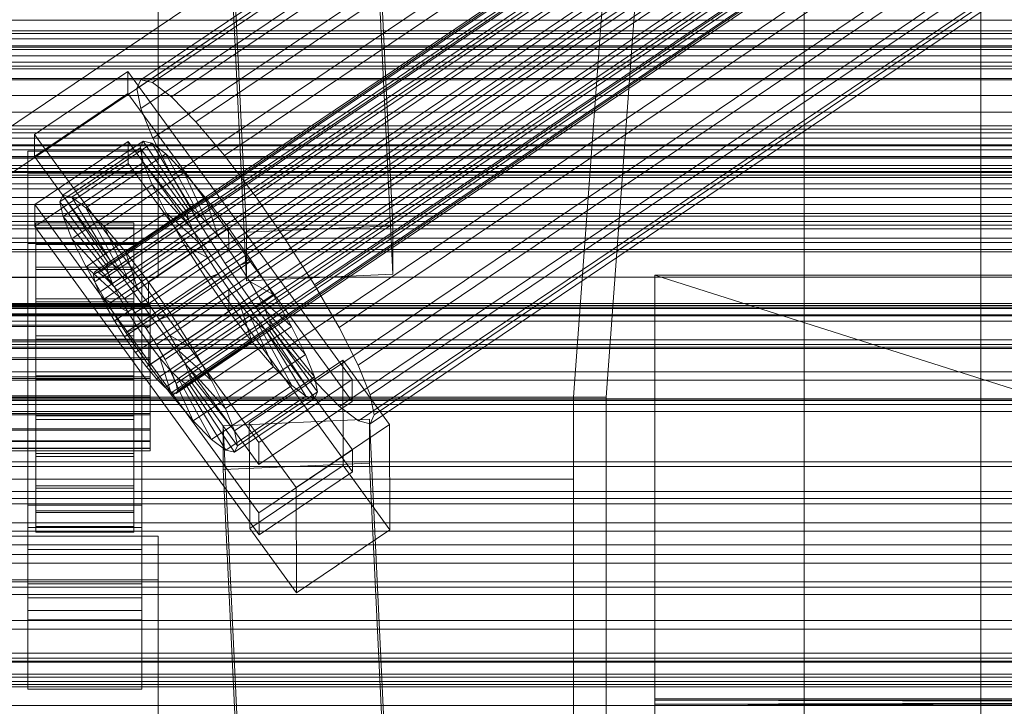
# Model space of a CAD drawing. Header units: millimetres. Extents: x -3490 to 61924, y -72580 to 6847.
# Tile 245 of 256: x 132 to 253, y -33803 to -33719. Entities that reach past the tile are written whole.
import ezdxf

# ---------------------------------------------------------------- set-up
doc = ezdxf.new("R2010")
doc.units = ezdxf.units.MM
for name, color, linetype, lineweight in [('COTAS_O', 1, 'Continuous', 0), ('COTAS_P', 1, 'Continuous', 0), ('frontal_briquetadora', 7, 'Continuous', 0), ('frontal_C01', 7, 'Continuous', 0), ('frontal_C02', 7, 'Continuous', 0), ('frontal_C03', 7, 'Continuous', 0), ('frontal_mezcladora', 7, 'Continuous', 0), ('frontal_secador', 7, 'Continuous', 0)]:
    doc.layers.add(name, color=color, linetype=linetype, lineweight=lineweight)
doc.dimstyles.new('R19_100', dxfattribs={"dimtxt": 250, "dimasz": 150, "dimexe": 150, "dimexo": 80, "dimgap": 100, "dimtad": 1, "dimtih": 1, "dimtoh": 1, "dimdsep": 46, "dimcen": 0.09, "dimadec": 0, "dimazin": 0, "dimtfac": 1, "dimtdec": 4, "dimtofl": 0, "dimtmove": 0, "dimatfit": 3, "dimfxl": 1, "dimtolj": 1, "dimtzin": 0, "dimarcsym": 0})

# ---------------------------------------------------------------- blocks, each defined once
blk = doc.blocks.new('DIM_R29_57')
at = {"layer": 'COTAS_O'}
for p, q in [((-1725, -33700), (-1575, -33655)), ((1725, -33700), (1575, -33655)), ((-1725, -34400), (-1725, -33700)), ((-1725, -33700), (1725, -33700)), ((-1725, -33700), (-1575, -33745)), ((1725, -33700), (1575, -33745)), ((1725, -34400), (1725, -33700))]:
    blk.add_line(p, q, dxfattribs=at)
blk.add_text('3450 O', height=250, dxfattribs=at).set_placement((0, -33600))
blk = doc.blocks.new('DIM_R29_58')
at = {"layer": 'COTAS_P'}
for p, q in [((-150, -32300), (550, -32300)), ((550, -32300), (505, -32450)), ((550, -34900), (550, -32300)), ((550, -32300), (595, -32450)), ((550, -34900), (505, -34750)), ((550, -34900), (595, -34750)), ((-150, -34900), (550, -34900))]:
    blk.add_line(p, q, dxfattribs=at)
blk.add_text('2600 P', height=250, rotation=90, dxfattribs=at).set_placement((450, -33600))

msp = doc.modelspace()

# ---------------------------------------------------------------- linework, layer by layer
at = {"layer": 'frontal_briquetadora'}
for p, q in [((207, -33670), (200, -33765)), ((204, -33765), (211, -33670)), ((210, -33820), (210, -33750)), ((210, -33750), (210, -33844.629)), ((210, -33750), (210, -33841.488)), ((210, -33750), (210, -33838.284)), ((210, -33750), (210, -33835.05)), ((210, -33750), (210, -33831.815)), ((210, -33750), (210, -33828.612)), ((210, -33750), (210, -33825.47)), ((210, -33750), (210, -33822.421)), ((210, -33750), (210, -33819.494)), ((210, -33750), (210, -33816.716)), ((210, -33750), (210, -33814.115)), ((210, -33750), (210, -33811.715)), ((210, -33750), (210, -33809.54)), ((210, -33750), (210, -33807.611)), ((210, -33750), (210, -33805.946)), ((210, -33750), (210, -33804.562)), ((210, -33750), (210, -33803.471)), ((210, -33750), (210, -33802.684)), ((210, -33750), (210, -33802.209)), ((210, -33750), (210, -33802.05)), ((430, -33820), (210, -33750)), ((210, -33750), (430, -33750)), ((200, -33765), (-160, -33765)), ((204, -33765), (200, -33765)), ((200, -33765), (200, -33920)), ((204, -33920), (204, -33765)), ((200, -33775.055), (-160, -33775.055)), ((200, -33775.055), (200, -33778.229)), ((200, -33777.753), (200, -33775.055)), ((200, -33781.33), (200, -33775.701)), ((200, -33775.701), (200, -33775.882)), ((200, -33775.882), (200, -33781.854)), ((200, -33786.061), (200, -33777.753)), ((200, -33778.229), (200, -33786.965)), ((200, -33792.217), (200, -33781.33)), ((200, -33781.854), (200, -33793.034)), ((200, -33799.164), (200, -33786.061)), ((200, -33786.965), (200, -33800.407)), ((200, -33807.297), (200, -33792.217)), ((200, -33793.034), (200, -33808.326)), ((200, -33815.779), (200, -33799.164)), ((200, -33800.407), (200, -33817.241)), ((210, -33802.05), (210, -33802.209)), ((430, -33802.05), (210, -33802.209)), ((430, -33802.05), (210, -33802.05)), ((430, -33802.209), (210, -33802.05)), ((210, -33802.209), (210, -33802.684)), ((430, -33802.209), (210, -33802.684)), ((430, -33802.209), (210, -33802.209)), ((430, -33802.684), (210, -33802.209)), ((210, -33802.684), (210, -33803.471)), ((430, -33802.684), (210, -33802.684)), ((430, -33803.471), (210, -33802.684))]:
    msp.add_line(p, q, dxfattribs=at)
at = {"layer": 'frontal_C01'}
for p, q in [((250, -35948.844), (250, -33373.251)), ((250, -33378.064), (250, -35953.656)), ((146.872, -33726.005), (331.181, -33601.67)), ((146.383, -33727.095), (330.692, -33602.76)), ((148.32, -33726.355), (332.629, -33602.02)), ((150.629, -33728.12), (334.938, -33603.785)), ((141.218, -33749.589), (355.017, -33605.361)), ((141.731, -33749.713), (355.53, -33605.485)), ((146.887, -33729.55), (331.197, -33605.215)), ((141.045, -33749.975), (354.844, -33605.747)), ((141.224, -33750.845), (355.022, -33606.617)), ((142.549, -33750.338), (356.348, -33606.11)), ((141.742, -33752.14), (355.541, -33607.911)), ((143.617, -33751.423), (357.415, -33607.194)), ((153.641, -33731.18), (337.95, -33606.845)), ((144.861, -33752.892), (358.659, -33608.664)), ((148.35, -33733.203), (332.659, -33608.868)), ((142.565, -33753.77), (356.363, -33609.542)), ((359.995, -33610.418), (146.196, -33754.647)), ((143.635, -33755.626), (357.434, -33611.397)), ((157.152, -33735.327), (341.461, -33610.992)), ((147.533, -33756.566), (361.332, -33612.338)), ((144.881, -33757.58), (358.68, -33613.352)), ((150.672, -33737.804), (334.981, -33613.47)), ((148.779, -33758.52), (362.578, -33614.292)), ((146.218, -33759.5), (360.017, -33615.271)), ((149.85, -33760.376), (363.648, -33616.148)), ((345.231, -33615.943), (160.922, -33740.278)), ((147.554, -33761.254), (361.352, -33617.026)), ((148.798, -33762.723), (362.596, -33618.495)), ((150.672, -33762.007), (364.471, -33617.778)), ((153.694, -33743.041), (338.003, -33618.707)), ((149.865, -33763.808), (363.664, -33619.579)), ((151.191, -33763.301), (364.989, -33619.073)), ((151.369, -33764.171), (365.168, -33619.942)), ((150.683, -33764.433), (364.482, -33620.205)), ((151.196, -33764.557), (364.995, -33620.329)), ((164.693, -33745.696), (349.002, -33621.361)), ((157.211, -33748.557), (341.52, -33624.222)), ((168.21, -33751.211), (352.519, -33626.876)), ((160.982, -33753.975), (345.291, -33629.64)), ((171.232, -33756.448), (355.541, -33632.113)), ((164.752, -33758.926), (349.061, -33634.591)), ((173.554, -33761.05), (357.863, -33636.715)), ((168.263, -33763.073), (352.572, -33638.738)), ((175.016, -33764.703), (359.326, -33640.368)), ((171.275, -33766.133), (355.584, -33641.798)), ((175.521, -33767.158), (359.83, -33642.823)), ((173.584, -33767.898), (357.893, -33643.563)), ((175.032, -33768.247), (359.341, -33643.913)), ((228.298, -33666.04), (130, -33732.352)), ((228.298, -33928.654), (228.298, -33666.04)), ((130, -33738.133), (228.298, -33671.821)), ((228.298, -33671.821), (228.298, -33934.434)), ((450, -33723.844), (-450, -33723.844)), ((133.809, -33732.72), (145.277, -33724.984)), ((145.277, -33724.984), (145.289, -33727.68)), ((145.277, -33724.984), (172.809, -33762.838)), ((146.383, -33727.095), (146.872, -33726.005)), ((146.872, -33726.005), (148.32, -33726.355)), ((148.32, -33726.355), (150.629, -33728.12)), ((145.289, -33727.68), (133.821, -33735.416)), ((172.821, -33765.534), (145.289, -33727.68)), ((146.887, -33729.55), (146.383, -33727.095)), ((150.629, -33728.12), (153.641, -33731.18)), ((148.35, -33733.203), (146.887, -33729.55)), ((153.641, -33731.18), (157.152, -33735.327)), ((133.821, -33735.416), (133.809, -33732.72)), ((161.341, -33770.574), (133.809, -33732.72)), ((133.847, -33741.348), (145.315, -33733.611)), ((137.313, -33740.169), (147.143, -33733.537)), ((145.315, -33733.611), (145.327, -33736.307)), ((145.315, -33733.611), (172.847, -33771.466)), ((147.143, -33733.537), (146.777, -33734.353)), ((148.226, -33733.799), (147.143, -33733.537)), ((147.143, -33733.537), (152.686, -33741.853)), ((150.672, -33737.804), (148.35, -33733.203)), ((-450, -33734.629), (450, -33734.629)), ((133, -33737.478), (133, -33734.782)), ((133, -33734.782), (147, -33734.782)), ((133, -33781.004), (133, -33734.782)), ((136.948, -33740.984), (146.777, -33734.353)), ((138.396, -33740.43), (148.226, -33733.799)), ((146.777, -33734.353), (152.513, -33742.239)), ((146.777, -33734.353), (147.155, -33736.189)), ((147, -33734.782), (147, -33737.478)), ((147, -33734.782), (147, -33781.004)), ((149.953, -33735.119), (148.226, -33733.799)), ((148.226, -33733.799), (153.199, -33741.977)), ((133.821, -33735.416), (161.353, -33773.271)), ((140.123, -33741.75), (149.953, -33735.119)), ((152.207, -33737.408), (149.953, -33735.119)), ((149.953, -33735.119), (154.017, -33742.602)), ((157.152, -33735.327), (160.922, -33740.278)), ((145.327, -33736.307), (133.859, -33744.044)), ((137.325, -33742.82), (147.155, -33736.189)), ((172.859, -33774.162), (145.327, -33736.307)), ((147.155, -33736.189), (152.692, -33743.109)), ((147.155, -33736.189), (148.249, -33738.921)), ((147, -33737.478), (133, -33737.478)), ((133, -33737.478), (133, -33783.701)), ((142.377, -33744.039), (152.207, -33737.408)), ((147, -33783.701), (147, -33737.478)), ((153.694, -33743.041), (150.672, -33737.804)), ((154.833, -33740.51), (152.207, -33737.408)), ((152.207, -33737.408), (155.085, -33743.686)), ((138.419, -33745.553), (148.249, -33738.921)), ((148.249, -33738.921), (153.21, -33744.403)), ((148.249, -33738.921), (149.985, -33742.364)), ((136.948, -33740.984), (137.313, -33740.169)), ((142.683, -33748.87), (136.948, -33740.984)), ((137.325, -33742.82), (136.948, -33740.984)), ((142.856, -33748.484), (137.313, -33740.169)), ((137.313, -33740.169), (138.396, -33740.43)), ((143.369, -33748.608), (138.396, -33740.43)), ((138.396, -33740.43), (140.123, -33741.75)), ((145.003, -33747.142), (154.833, -33740.51)), ((157.653, -33744.214), (154.833, -33740.51)), ((154.833, -33740.51), (156.329, -33745.156)), ((160.922, -33740.278), (164.693, -33745.696)), ((133.859, -33744.044), (133.847, -33741.348)), ((161.379, -33779.202), (133.847, -33741.348)), ((144.188, -33749.233), (140.123, -33741.75)), ((140.123, -33741.75), (142.377, -33744.039)), ((152.686, -33741.853), (142.856, -33748.484)), ((153.199, -33741.977), (143.369, -33748.608)), ((152.513, -33742.239), (152.686, -33741.853)), ((152.686, -33741.853), (153.199, -33741.977)), ((153.199, -33741.977), (154.017, -33742.602)), ((142.862, -33749.74), (137.325, -33742.82)), ((138.419, -33745.553), (137.325, -33742.82)), ((140.156, -33748.995), (149.985, -33742.364)), ((152.513, -33742.239), (142.683, -33748.87)), ((152.692, -33743.109), (142.862, -33749.74)), ((154.017, -33742.602), (144.188, -33749.233)), ((149.985, -33742.364), (154.033, -33746.034)), ((149.985, -33742.364), (152.246, -33746.281)), ((152.692, -33743.109), (152.513, -33742.239)), ((153.21, -33744.403), (152.692, -33743.109)), ((157.211, -33748.557), (153.694, -33743.041)), ((154.017, -33742.602), (155.085, -33743.686)), ((133, -33746.106), (133, -33743.41)), ((133, -33743.41), (147, -33743.41)), ((133, -33789.632), (133, -33743.41)), ((133.859, -33744.044), (161.391, -33781.898)), ((134, -33753.593), (134, -33743.593)), ((134, -33743.593), (134, -33744.186)), ((134, -33743.593), (146, -33743.593)), ((134, -33744.296), (134, -33743.593)), ((134, -33753.873), (134, -33744.186)), ((134, -33744.186), (134, -33746.032)), ((134, -33744.186), (146, -33744.186)), ((134, -33753.925), (134, -33744.296)), ((134, -33744.296), (146, -33744.296)), ((134, -33746.245), (134, -33744.296)), ((145.255, -33750.318), (142.377, -33744.039)), ((142.377, -33744.039), (145.003, -33747.142)), ((153.21, -33744.403), (143.38, -33751.034)), ((155.085, -33743.686), (145.255, -33750.318)), ((146, -33744.186), (146, -33743.593)), ((146, -33743.593), (146, -33753.593)), ((146, -33743.593), (146, -33744.296)), ((146, -33746.032), (146, -33744.186)), ((146, -33744.186), (146, -33753.873)), ((146, -33744.296), (146, -33753.925)), ((146, -33744.296), (146, -33746.245)), ((147, -33743.41), (147, -33746.106)), ((147, -33743.41), (147, -33789.632)), ((157.653, -33744.214), (147.823, -33750.845)), ((154.033, -33746.034), (153.21, -33744.403)), ((155.085, -33743.686), (156.329, -33745.156)), ((157.665, -33746.91), (157.653, -33744.214)), ((160.474, -33748.267), (157.653, -33744.214)), ((143.38, -33751.034), (138.419, -33745.553)), ((140.156, -33748.995), (138.419, -33745.553)), ((156.329, -33745.156), (146.499, -33751.787)), ((156.329, -33745.156), (157.665, -33746.91)), ((164.693, -33745.696), (168.21, -33751.211)), ((147, -33746.106), (133, -33746.106)), ((133, -33746.106), (133, -33792.328)), ((134, -33754.748), (134, -33746.032)), ((134, -33746.032), (134, -33749.008)), ((134, -33746.032), (146, -33746.032)), ((134, -33754.849), (134, -33746.245)), ((134, -33746.245), (146, -33746.245)), ((134, -33749.308), (134, -33746.245)), ((142.416, -33752.912), (152.246, -33746.281)), ((154.033, -33746.034), (144.203, -33752.665)), ((146, -33749.008), (146, -33746.032)), ((146, -33746.032), (146, -33754.748)), ((146, -33746.245), (146, -33754.849)), ((146, -33746.245), (146, -33749.308)), ((147, -33792.328), (147, -33746.106)), ((147.835, -33753.541), (157.665, -33746.91)), ((152.246, -33746.281), (155.103, -33747.889)), ((152.246, -33746.281), (154.877, -33750.407)), ((155.103, -33747.889), (154.033, -33746.034)), ((157.665, -33746.91), (159.001, -33748.83)), ((146.499, -33751.787), (145.003, -33747.142)), ((145.003, -33747.142), (147.823, -33750.845)), ((155.103, -33747.889), (145.274, -33754.52)), ((156.35, -33749.844), (155.103, -33747.889)), ((134, -33756.157), (134, -33749.008)), ((134, -33749.008), (134, -33752.909)), ((134, -33749.008), (146, -33749.008)), ((134, -33756.3), (134, -33749.308)), ((134, -33749.308), (146, -33749.308)), ((134, -33753.277), (134, -33749.308)), ((144.203, -33752.665), (140.156, -33748.995)), ((142.416, -33752.912), (140.156, -33748.995)), ((142.856, -33748.484), (142.683, -33748.87)), ((142.683, -33748.87), (142.862, -33749.74)), ((143.369, -33748.608), (142.856, -33748.484)), ((144.188, -33749.233), (143.369, -33748.608)), ((145.255, -33750.318), (144.188, -33749.233)), ((146, -33752.909), (146, -33749.008)), ((146, -33749.008), (146, -33756.157)), ((146, -33749.308), (146, -33756.3)), ((146, -33749.308), (146, -33753.277)), ((159.001, -33748.83), (149.171, -33755.461)), ((150.644, -33754.898), (160.474, -33748.267)), ((160.982, -33753.975), (157.211, -33748.557)), ((160.474, -33748.267), (159.001, -33748.83)), ((159.001, -33748.83), (160.247, -33750.784)), ((163.105, -33752.392), (160.474, -33748.267)), ((141.045, -33749.975), (141.218, -33749.589)), ((141.224, -33750.845), (141.045, -33749.975)), ((141.218, -33749.589), (141.731, -33749.713)), ((141.731, -33749.713), (142.549, -33750.338)), ((142.549, -33750.338), (143.617, -33751.423)), ((142.862, -33749.74), (143.38, -33751.034)), ((145.047, -33757.038), (154.877, -33750.407)), ((146.499, -33751.787), (145.255, -33750.318)), ((156.35, -33749.844), (146.52, -33756.475)), ((154.877, -33750.407), (156.35, -33749.844)), ((154.877, -33750.407), (157.698, -33754.459)), ((157.686, -33751.763), (156.35, -33749.844)), ((141.742, -33752.14), (141.224, -33750.845)), ((143.38, -33751.034), (144.203, -33752.665)), ((143.617, -33751.423), (144.861, -33752.892)), ((147.835, -33753.541), (146.499, -33751.787)), ((147.823, -33750.845), (147.835, -33753.541)), ((147.823, -33750.845), (150.644, -33754.898)), ((157.686, -33751.763), (147.856, -33758.394)), ((160.247, -33750.784), (150.417, -33757.415)), ((157.698, -33754.459), (157.686, -33751.763)), ((159.022, -33753.518), (157.686, -33751.763)), ((163.105, -33752.392), (160.247, -33750.784)), ((160.247, -33750.784), (161.318, -33752.64)), ((168.21, -33751.211), (171.232, -33756.448)), ((134, -33758.005), (134, -33752.909)), ((134, -33752.909), (134, -33757.469)), ((134, -33752.909), (146, -33752.909)), ((142.565, -33753.77), (141.742, -33752.14)), ((145.274, -33754.52), (142.416, -33752.912)), ((145.047, -33757.038), (142.416, -33752.912)), ((144.203, -33752.665), (145.274, -33754.52)), ((144.861, -33752.892), (146.196, -33754.647)), ((146, -33757.469), (146, -33752.909)), ((146, -33752.909), (146, -33758.005)), ((161.318, -33752.64), (151.488, -33759.271)), ((153.275, -33759.024), (163.105, -33752.392)), ((165.365, -33756.31), (161.318, -33752.64)), ((161.318, -33752.64), (162.14, -33754.27)), ((165.365, -33756.31), (163.105, -33752.392)), ((-148, -33753.593), (148, -33753.593)), ((-148, -33753.873), (148, -33753.873)), ((-148, -33753.925), (148, -33753.925)), ((134, -33758.18), (134, -33753.277)), ((134, -33753.277), (146, -33753.277)), ((134, -33757.88), (134, -33753.277)), ((134, -33753.873), (134, -33753.593)), ((146, -33753.593), (134, -33753.593)), ((134, -33753.593), (134, -33753.925)), ((134, -33754.748), (134, -33753.873)), ((146, -33753.873), (134, -33753.873)), ((146, -33753.925), (134, -33753.925)), ((134, -33753.925), (134, -33754.849)), ((143.635, -33755.626), (142.565, -33753.77)), ((146, -33753.277), (146, -33758.18)), ((146, -33753.277), (146, -33757.88)), ((146, -33753.593), (146, -33753.873)), ((146, -33753.925), (146, -33753.593)), ((146, -33753.873), (146, -33754.748)), ((146, -33754.849), (146, -33753.925)), ((149.171, -33755.461), (147.835, -33753.541)), ((148, -33753.873), (148, -33753.593)), ((148, -33753.593), (148, -33753.925)), ((148, -33754.748), (148, -33753.873)), ((148, -33753.925), (148, -33754.849)), ((159.022, -33753.518), (149.192, -33760.149)), ((162.14, -33754.27), (152.311, -33760.901)), ((160.518, -33758.163), (159.022, -33753.518)), ((160.266, -33754.987), (159.022, -33753.518)), ((164.752, -33758.926), (160.982, -33753.975)), ((167.102, -33759.752), (162.14, -33754.27)), ((162.14, -33754.27), (162.659, -33755.565)), ((-148, -33754.748), (148, -33754.748)), ((-148, -33754.849), (148, -33754.849)), ((134, -33756.157), (134, -33754.748)), ((146, -33754.748), (134, -33754.748)), ((146, -33754.849), (134, -33754.849)), ((134, -33754.849), (134, -33756.3)), ((145.274, -33754.52), (146.52, -33756.475)), ((146, -33754.748), (146, -33756.157)), ((146, -33756.3), (146, -33754.849)), ((146.196, -33754.647), (147.533, -33756.566)), ((147.868, -33761.091), (157.698, -33754.459)), ((148, -33756.157), (148, -33754.748)), ((148, -33754.849), (148, -33756.3)), ((149.171, -33755.461), (150.644, -33754.898)), ((150.417, -33757.415), (149.171, -33755.461)), ((160.266, -33754.987), (150.436, -33761.618)), ((150.644, -33754.898), (153.275, -33759.024)), ((157.698, -33754.459), (160.518, -33758.163)), ((163.144, -33761.265), (160.266, -33754.987)), ((161.333, -33756.071), (160.266, -33754.987)), ((-148, -33756.157), (148, -33756.157)), ((-148, -33756.3), (148, -33756.3)), ((134, -33758.005), (134, -33756.157)), ((146, -33756.157), (134, -33756.157)), ((146, -33756.3), (134, -33756.3)), ((134, -33756.3), (134, -33758.18)), ((144.881, -33757.58), (143.635, -33755.626)), ((146.52, -33756.475), (145.047, -33757.038)), ((146, -33756.157), (146, -33758.005)), ((146, -33758.18), (146, -33756.3)), ((146.52, -33756.475), (147.856, -33758.394)), ((147.533, -33756.566), (148.779, -33758.52)), ((148, -33758.005), (148, -33756.157)), ((148, -33756.3), (148, -33758.18)), ((161.333, -33756.071), (151.503, -33762.703)), ((162.151, -33756.697), (152.321, -33763.328)), ((162.659, -33755.565), (152.829, -33762.196)), ((162.837, -33756.434), (153.008, -33763.066)), ((155.535, -33762.941), (165.365, -33756.31)), ((165.397, -33763.554), (161.333, -33756.071)), ((162.151, -33756.697), (161.333, -33756.071)), ((167.125, -33764.875), (162.151, -33756.697)), ((162.664, -33756.821), (162.151, -33756.697)), ((168.196, -33762.484), (162.659, -33755.565)), ((162.659, -33755.565), (162.837, -33756.434)), ((162.837, -33756.434), (162.664, -33756.821)), ((168.573, -33764.321), (162.837, -33756.434)), ((167.102, -33759.752), (165.365, -33756.31)), ((171.232, -33756.448), (173.554, -33761.05)), ((134, -33757.469), (134, -33760.166)), ((146, -33757.469), (134, -33757.469)), ((134, -33757.469), (134, -33762.38)), ((134, -33760.36), (134, -33757.88)), ((134, -33757.88), (146, -33757.88)), ((134, -33762.805), (134, -33757.88)), ((146.218, -33759.5), (144.881, -33757.58)), ((147.868, -33761.091), (145.047, -33757.038)), ((146, -33760.166), (146, -33757.469)), ((146, -33762.38), (146, -33757.469)), ((146, -33757.88), (146, -33760.36)), ((146, -33757.88), (146, -33762.805)), ((151.488, -33759.271), (150.417, -33757.415)), ((150.417, -33757.415), (153.275, -33759.024)), ((162.664, -33756.821), (152.835, -33763.452)), ((168.208, -33765.136), (162.664, -33756.821)), ((-148, -33758.005), (148, -33758.005)), ((-148, -33758.18), (148, -33758.18)), ((134, -33760.166), (134, -33758.005)), ((146, -33758.005), (134, -33758.005)), ((146, -33758.18), (134, -33758.18)), ((134, -33758.18), (134, -33760.36)), ((146, -33758.005), (146, -33760.166)), ((146, -33760.36), (146, -33758.18)), ((147.856, -33758.394), (147.868, -33761.091)), ((147.856, -33758.394), (149.192, -33760.149)), ((148, -33760.166), (148, -33758.005)), ((148, -33758.18), (148, -33760.36)), ((148.779, -33758.52), (149.85, -33760.376)), ((150.688, -33764.794), (160.518, -33758.163)), ((153.275, -33759.024), (155.535, -33762.941)), ((160.518, -33758.163), (163.144, -33761.265)), ((168.263, -33763.073), (164.752, -33758.926)), ((148, -33760.166), (-148, -33760.166)), ((134, -33760.166), (146, -33760.166)), ((134, -33762.491), (134, -33760.166)), ((146, -33760.166), (146, -33762.491)), ((147.554, -33761.254), (146.218, -33759.5)), ((148, -33762.491), (148, -33760.166)), ((149.192, -33760.149), (150.688, -33764.794)), ((149.192, -33760.149), (150.436, -33761.618)), ((152.311, -33760.901), (151.488, -33759.271)), ((151.488, -33759.271), (155.535, -33762.941)), ((157.272, -33766.383), (167.102, -33759.752)), ((168.196, -33762.484), (167.102, -33759.752)), ((-148, -33760.36), (148, -33760.36)), ((146, -33760.36), (134, -33760.36)), ((134, -33760.36), (134, -33762.693)), ((146, -33762.693), (146, -33760.36)), ((148.798, -33762.723), (147.554, -33761.254)), ((150.688, -33764.794), (147.868, -33761.091)), ((148, -33760.36), (148, -33762.693)), ((149.85, -33760.376), (150.672, -33762.007)), ((152.829, -33762.196), (152.311, -33760.901)), ((152.311, -33760.901), (157.272, -33766.383)), ((153.314, -33767.896), (163.144, -33761.265)), ((160.19, -33768.188), (171.658, -33760.452)), ((163.144, -33761.265), (165.397, -33763.554)), ((171.658, -33760.452), (171.715, -33773.393)), ((171.658, -33760.452), (177.394, -33768.338)), ((173.554, -33761.05), (175.016, -33764.703)), ((-148, -33762.491), (148, -33762.491)), ((-148, -33762.693), (148, -33762.693)), ((134, -33762.491), (134, -33762.38)), ((134, -33762.38), (134, -33767.304)), ((134, -33762.38), (146, -33762.38)), ((134, -33764.824), (134, -33762.491)), ((146, -33762.491), (134, -33762.491)), ((134, -33762.693), (134, -33762.805)), ((146, -33762.693), (134, -33762.693)), ((134, -33762.693), (134, -33765.019)), ((146, -33767.304), (146, -33762.38)), ((146, -33762.38), (146, -33762.491)), ((146, -33762.491), (146, -33764.824)), ((146, -33762.805), (146, -33762.693)), ((146, -33765.019), (146, -33762.693)), ((148, -33764.824), (148, -33762.491)), ((148, -33762.693), (148, -33765.019)), ((149.865, -33763.808), (148.798, -33762.723)), ((150.436, -33761.618), (153.314, -33767.896)), ((150.436, -33761.618), (151.503, -33762.703)), ((150.672, -33762.007), (151.191, -33763.301)), ((151.503, -33762.703), (155.567, -33770.185)), ((151.503, -33762.703), (152.321, -33763.328)), ((153.008, -33763.066), (152.829, -33762.196)), ((152.829, -33762.196), (158.366, -33769.115)), ((158.366, -33769.115), (168.196, -33762.484)), ((168.573, -33764.321), (168.196, -33762.484)), ((134, -33762.805), (146, -33762.805)), ((134, -33767.715), (134, -33762.805)), ((146, -33762.805), (146, -33767.715)), ((150.683, -33764.433), (149.865, -33763.808)), ((151.191, -33763.301), (151.369, -33764.171)), ((152.321, -33763.328), (157.295, -33771.506)), ((152.321, -33763.328), (152.835, -33763.452)), ((152.835, -33763.452), (153.008, -33763.066)), ((152.835, -33763.452), (158.378, -33771.767)), ((153.008, -33763.066), (158.743, -33770.952)), ((155.535, -33762.941), (157.272, -33766.383)), ((155.567, -33770.185), (165.397, -33763.554)), ((172.809, -33762.838), (161.341, -33770.574)), ((165.397, -33763.554), (167.125, -33764.875)), ((171.275, -33766.133), (168.263, -33763.073)), ((172.821, -33765.534), (172.809, -33762.838)), ((-148, -33764.824), (148, -33764.824)), ((-148, -33765.019), (148, -33765.019)), ((134, -33767.005), (134, -33764.824)), ((134, -33764.824), (134, -33767.304)), ((146, -33764.824), (134, -33764.824)), ((134, -33765.019), (134, -33767.715)), ((146, -33765.019), (134, -33765.019)), ((134, -33765.019), (134, -33767.179)), ((146, -33767.304), (146, -33764.824)), ((146, -33764.824), (146, -33767.005)), ((146, -33767.715), (146, -33765.019)), ((146, -33767.179), (146, -33765.019)), ((148, -33767.005), (148, -33764.824)), ((148, -33765.019), (148, -33767.179)), ((151.196, -33764.557), (150.683, -33764.433)), ((153.314, -33767.896), (150.688, -33764.794)), ((151.369, -33764.171), (151.196, -33764.557)), ((157.295, -33771.506), (167.125, -33764.875)), ((158.378, -33771.767), (168.208, -33765.136)), ((158.743, -33770.952), (168.573, -33764.321)), ((167.125, -33764.875), (168.208, -33765.136)), ((168.208, -33765.136), (168.573, -33764.321)), ((175.016, -33764.703), (175.521, -33767.158)), ((161.353, -33773.271), (172.821, -33765.534)), ((173.584, -33767.898), (171.275, -33766.133)), ((-148, -33767.005), (148, -33767.005)), ((-148, -33767.179), (148, -33767.179)), ((134, -33768.885), (134, -33767.005)), ((134, -33767.005), (134, -33771.907)), ((146, -33767.005), (134, -33767.005)), ((134, -33767.179), (134, -33772.276)), ((146, -33767.179), (134, -33767.179)), ((134, -33767.179), (134, -33769.027)), ((134, -33767.304), (134, -33771.907)), ((134, -33767.304), (146, -33767.304)), ((146, -33771.907), (146, -33767.005)), ((146, -33767.005), (146, -33768.885)), ((146, -33772.276), (146, -33767.179)), ((146, -33769.027), (146, -33767.179)), ((146, -33771.907), (146, -33767.304)), ((148, -33768.885), (148, -33767.005)), ((148, -33767.179), (148, -33769.027)), ((157.272, -33766.383), (158.366, -33769.115)), ((175.521, -33767.158), (175.032, -33768.247)), ((134, -33767.715), (146, -33767.715)), ((134, -33772.276), (134, -33767.715)), ((146, -33767.715), (146, -33772.276)), ((155.567, -33770.185), (153.314, -33767.896)), ((156.962, -33768.494), (174.943, -33767.694)), ((156.962, -33773.887), (156.962, -33768.494)), ((159.83, -33828.283), (156.962, -33768.494)), ((160.247, -33781.13), (160.19, -33768.188)), ((165.926, -33776.075), (160.19, -33768.188)), ((177.394, -33768.338), (165.926, -33776.075)), ((175.032, -33768.247), (173.584, -33767.898)), ((174.943, -33767.694), (174.943, -33773.088)), ((174.943, -33767.694), (177.811, -33827.483)), ((177.451, -33781.28), (177.394, -33768.338)), ((-148, -33768.885), (148, -33768.885)), ((-148, -33769.027), (148, -33769.027)), ((134, -33770.336), (134, -33768.885)), ((134, -33768.885), (134, -33775.876)), ((146, -33768.885), (134, -33768.885)), ((134, -33769.027), (134, -33776.177)), ((146, -33769.027), (134, -33769.027)), ((134, -33769.027), (134, -33770.436)), ((146, -33775.876), (146, -33768.885)), ((146, -33768.885), (146, -33770.336)), ((146, -33776.177), (146, -33769.027)), ((146, -33770.436), (146, -33769.027)), ((148, -33770.336), (148, -33768.885)), ((148, -33769.027), (148, -33770.436)), ((158.366, -33769.115), (158.743, -33770.952)), ((-148, -33770.336), (148, -33770.336)), ((-148, -33770.436), (148, -33770.436)), ((134, -33771.259), (134, -33770.336)), ((134, -33770.336), (134, -33778.939)), ((146, -33770.336), (134, -33770.336)), ((134, -33770.436), (134, -33779.152)), ((146, -33770.436), (134, -33770.436)), ((134, -33770.436), (134, -33771.311)), ((146, -33778.939), (146, -33770.336)), ((146, -33770.336), (146, -33771.259)), ((146, -33779.152), (146, -33770.436)), ((146, -33771.311), (146, -33770.436)), ((148, -33771.259), (148, -33770.336)), ((148, -33770.436), (148, -33771.311)), ((157.295, -33771.506), (155.567, -33770.185)), ((158.743, -33770.952), (158.378, -33771.767)), ((161.341, -33770.574), (161.353, -33773.271)), ((-148, -33771.259), (148, -33771.259)), ((-148, -33771.311), (148, -33771.311)), ((-148, -33771.592), (148, -33771.592)), ((134, -33771.592), (134, -33771.259)), ((134, -33771.259), (134, -33780.889)), ((146, -33771.259), (134, -33771.259)), ((134, -33771.311), (134, -33780.999)), ((146, -33771.311), (134, -33771.311)), ((134, -33771.311), (134, -33771.592)), ((134, -33771.592), (134, -33781.591)), ((146, -33771.592), (134, -33771.592)), ((134, -33771.907), (134, -33775.876)), ((134, -33771.907), (146, -33771.907)), ((134, -33772.276), (146, -33772.276)), ((134, -33776.177), (134, -33772.276)), ((146, -33780.889), (146, -33771.259)), ((146, -33771.259), (146, -33771.592)), ((146, -33780.999), (146, -33771.311)), ((146, -33771.592), (146, -33771.311)), ((146, -33781.591), (146, -33771.592)), ((146, -33775.876), (146, -33771.907)), ((146, -33772.276), (146, -33776.177)), ((148, -33771.592), (148, -33771.259)), ((148, -33771.311), (148, -33771.592)), ((158.378, -33771.767), (157.295, -33771.506)), ((172.847, -33771.466), (161.379, -33779.202)), ((172.859, -33774.162), (172.847, -33771.466)), ((174.943, -33773.088), (156.962, -33773.887)), ((171.715, -33773.393), (160.247, -33781.13)), ((177.451, -33781.28), (171.715, -33773.393)), ((177.811, -33832.876), (174.943, -33773.088)), ((159.83, -33833.676), (156.962, -33773.887)), ((161.391, -33781.898), (172.859, -33774.162)), ((134, -33775.876), (134, -33778.939)), ((134, -33775.876), (146, -33775.876)), ((146, -33778.939), (146, -33775.876)), ((134, -33776.177), (146, -33776.177)), ((134, -33779.152), (134, -33776.177)), ((146, -33776.177), (146, -33779.152)), ((165.926, -33776.075), (165.983, -33789.016)), ((133, -33791.211), (133, -33778.27)), ((133, -33778.27), (147, -33778.27)), ((133, -33787.899), (133, -33778.27)), ((147, -33778.27), (147, -33791.211)), ((147, -33778.27), (147, -33787.899)), ((134, -33778.939), (134, -33780.889)), ((134, -33778.939), (146, -33778.939)), ((134, -33779.152), (146, -33779.152)), ((134, -33780.999), (134, -33779.152)), ((146, -33780.889), (146, -33778.939)), ((146, -33779.152), (146, -33780.999)), ((161.379, -33779.202), (161.391, -33781.898)), ((131, -33782.044), (149, -33782.044)), ((147, -33781.004), (133, -33781.004)), ((133, -33781.004), (133, -33783.701)), ((134, -33780.889), (134, -33781.591)), ((134, -33780.889), (146, -33780.889)), ((134, -33780.999), (146, -33780.999)), ((134, -33781.591), (134, -33780.999)), ((134, -33781.591), (146, -33781.591)), ((146, -33781.591), (146, -33780.889)), ((146, -33780.999), (146, -33781.591)), ((147, -33783.701), (147, -33781.004)), ((149, -33782.044), (149, -33787.437)), ((149, -33782.044), (149, -33827.882)), ((160.247, -33781.13), (165.983, -33789.016)), ((165.983, -33789.016), (177.451, -33781.28)), ((133, -33783.701), (147, -33783.701)), ((149, -33787.437), (131, -33787.437)), ((147, -33787.899), (133, -33787.899)), ((133, -33787.899), (133, -33800.841)), ((147, -33800.841), (147, -33787.899)), ((149, -33833.274), (149, -33787.437)), ((147, -33789.632), (133, -33789.632)), ((133, -33789.632), (133, -33792.328)), ((147, -33792.328), (147, -33789.632)), ((147, -33791.211), (133, -33791.211)), ((133, -33791.211), (133, -33800.841)), ((147, -33800.841), (147, -33791.211)), ((133, -33792.328), (147, -33792.328)), ((133, -33800.841), (147, -33800.841))]:
    msp.add_line(p, q, dxfattribs=at)
at = {"layer": 'frontal_C02'}
for p, q in [((250, -35767.183), (250, -32921.727)), ((250, -32926.497), (250, -35771.953)), ((228.298, -33874.707), (228.298, -33584.212)), ((228.298, -33589.943), (228.298, -33880.437)), ((174.943, -33684.674), (177.811, -33743.94)), ((159.83, -33744.732), (156.962, -33685.467)), ((177.811, -33749.902), (174.943, -33690.636)), ((159.83, -33750.695), (156.962, -33691.429)), ((149, -33698.898), (149, -33744.335)), ((149, -33750.296), (149, -33704.859)), ((-425, -33738.79), (425, -33738.79)), ((149, -33744.335), (131, -33744.335)), ((149, -33750.296), (149, -33744.335)), ((177.811, -33743.94), (159.83, -33744.732)), ((177.811, -33749.902), (177.811, -33743.94)), ((159.83, -33744.732), (159.83, -33750.695)), ((425, -33750.245), (-425, -33750.245)), ((131, -33750.296), (149, -33750.296)), ((159.83, -33750.695), (177.811, -33749.902)), ((425, -33753.931), (-425, -33753.931)), ((-425, -33765.386), (425, -33765.386))]:
    msp.add_line(p, q, dxfattribs=at)
at = {"layer": 'frontal_C03'}
for p, q in [((1250, -33720.311), (-1250, -33720.311)), ((1250, -33720.964), (-1250, -33720.964)), ((1250, -33721.845), (-1250, -33721.845)), ((1250, -33731.652), (-1250, -33731.652)), ((1250, -33732.533), (-1250, -33732.533)), ((1250, -33733.187), (-1250, -33733.187)), ((-1500, -33735.441), (1500, -33735.441)), ((1250, -33735.494), (-1250, -33735.494)), ((-1250, -33736.551), (1250, -33736.551)), ((1530, -33737.417), (-1530, -33737.417)), ((1250, -33739.403), (-1250, -33739.403)), ((1250, -33740.461), (-1250, -33740.461)), ((1530, -33742.417), (-1530, -33742.417)), ((1250, -33742.768), (-1250, -33742.768)), ((1250, -33743.422), (-1250, -33743.422)), ((1250, -33744.303), (-1250, -33744.303)), ((1500, -33746.85), (-1500, -33746.85)), ((1500, -33747.135), (-1500, -33747.135)), ((1250, -33754.109), (-1250, -33754.109)), ((1250, -33754.991), (-1250, -33754.991)), ((1250, -33755.644), (-1250, -33755.644)), ((-1500, -33758.543), (1500, -33758.543)), ((1250, -33757.952), (-1250, -33757.952)), ((-1250, -33759.009), (1250, -33759.009)), ((1250, -33761.861), (-1250, -33761.861)), ((1250, -33762.918), (-1250, -33762.918)), ((1250, -33765.226), (-1250, -33765.226)), ((1250, -33765.879), (-1250, -33765.879)), ((1250, -33766.761), (-1250, -33766.761)), ((1250, -33776.567), (-1250, -33776.567)), ((1250, -33777.448), (-1250, -33777.448)), ((1250, -33778.102), (-1250, -33778.102)), ((1250, -33780.409), (-1250, -33780.409)), ((-1250, -33781.467), (1250, -33781.467)), ((1250, -33784.319), (-1250, -33784.319)), ((1250, -33785.376), (-1250, -33785.376)), ((1250, -33787.683), (-1250, -33787.683)), ((1250, -33788.337), (-1250, -33788.337)), ((1250, -33789.218), (-1250, -33789.218)), ((1530, -33792.417), (-1530, -33792.417)), ((-1250, -33796.431), (1250, -33796.431)), ((1530, -33797.417), (-1530, -33797.417)), ((-1250, -33797.064), (1250, -33797.064)), ((-1250, -33797.528), (1250, -33797.528)), ((1250, -33799.025), (-1250, -33799.025)), ((-1250, -33799.383), (1250, -33799.383)), ((1250, -33799.906), (-1250, -33799.906)), ((-1250, -33800.28), (1250, -33800.28)), ((1250, -33800.56), (-1250, -33800.56)), ((1250, -33802.867), (-1250, -33802.867))]:
    msp.add_line(p, q, dxfattribs=at)
at = {"layer": 'frontal_mezcladora'}
for p, q in [((-650, -33730), (650, -33730)), ((-625, -33730), (625, -33730))]:
    msp.add_line(p, q, dxfattribs=at)
at = {"layer": 'frontal_secador'}
for p, q in [((1250, -33718.686), (-1250, -33718.686)), ((1250, -33720), (-1250, -33720)), ((1320, -33722), (-1320, -33722)), ((1320, -33722.273), (-1320, -33722.273)), ((1250, -33722), (-1250, -33722)), ((1320, -33723.072), (-1320, -33723.072)), ((1320, -33724.343), (-1320, -33724.343)), ((1250, -33724.651), (-1250, -33724.651)), ((1320, -33726), (-1320, -33726)), ((1250, -33725.859), (-1250, -33725.859)), ((-1250, -33726), (1250, -33726)), ((1320, -33727.929), (-1320, -33727.929)), ((-1320, -33730), (1320, -33730)), ((-1250, -33730), (1250, -33730)), ((1320, -33732.071), (-1320, -33732.071)), ((1320, -33734), (-1320, -33734)), ((1250, -33734.141), (-1250, -33734.141)), ((1320, -33735.657), (-1320, -33735.657)), ((1320, -33736.928), (-1320, -33736.928)), ((1250, -33737.285), (-1250, -33737.285)), ((1320, -33737.727), (-1320, -33737.727)), ((1320, -33738), (-1320, -33738)), ((1250, -33738), (-1250, -33738)), ((1250, -33741.314), (-1250, -33741.314)), ((1250, -33743.856), (-1250, -33743.856)), ((1250, -33745.455), (-1250, -33745.455)), ((1250, -33746), (-1250, -33746)), ((1360, -33753.5), (-1360, -33753.5)), ((1250, -33753.75), (-1250, -33753.75)), ((1360, -33754.863), (-1360, -33754.863)), ((1360, -33758.859), (-1360, -33758.859)), ((1360, -33765.216), (-1360, -33765.216)), ((1360, -33773.5), (-1360, -33773.5)), ((1250, -33772.924), (-1250, -33772.924)), ((1360, -33783.147), (-1360, -33783.147)), ((-1360, -33793.5), (1360, -33793.5)), ((-1250, -33793.5), (1250, -33793.5))]:
    msp.add_line(p, q, dxfattribs=at)

# ---------------------------------------------------------------- dimensions: what is measured, and where the dimension line sits
at = {"layer": 'COTAS_O'}
dim = msp.add_aligned_dim(p1=(-1725, -34400), p2=(1725, -34400), distance=700, text='<> O', dimstyle='R19_100', dxfattribs=at)
dim.commit()
dim.dimension.update_dxf_attribs({"geometry": 'DIM_R29_57', "text_midpoint": (0, -33700)})
at = {"layer": 'COTAS_P'}
dim = msp.add_aligned_dim(p1=(-150, -34900), p2=(-150, -32300), distance=-700, text='<> P', dimstyle='R19_100', dxfattribs=at)
dim.commit()
dim.dimension.update_dxf_attribs({"geometry": 'DIM_R29_58', "text_midpoint": (550, -33600)})

doc.saveas('drawing.dxf')
